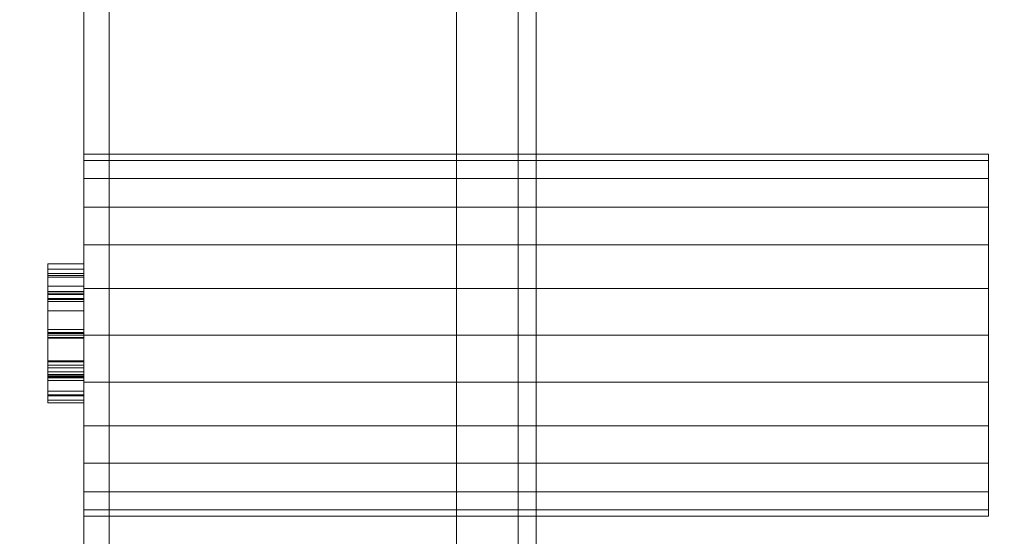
# Model space of a CAD drawing. Header units: millimetres. Extents: x -346 to 275, y -223 to 0.
# Tile 4 of 8: x -279 to -224, y -57 to -29. Entities that reach past the tile are written whole.
import ezdxf

# ---------------------------------------------------------------- set-up
doc = ezdxf.new("R2010")
doc.units = ezdxf.units.MM

# ---------------------------------------------------------------- blocks, each defined once
blk = doc.blocks.new('RSen_55_ME_FB_fan coils ducted - 2 pipes_jaga - babw0_05505522-bf-20 - concealed wall mounted - 2-pipe_jaga_briza 22_lxhxd 550x545x222 mm-282205-3D view')
at = {"lineweight": 18}
mesh = blk.add_polyface(dxfattribs=at)
corners = [(-275, 503, 46), (-275, 502.659, 43.412), (-275, 501.66, 41), (-275, 500.071, 38.929), (-275, 498, 37.34), (-275, 495.588, 36.341), (-275, 493, 36), (-275, 490.412, 36.341), (-275, 488, 37.34), (-275, 485.929, 38.929), (-275, 484.34, 41), (-275, 483.341, 43.412), (-275, 483, 46), (-275, 483.341, 48.588), (-275, 484.34, 51), (-275, 485.929, 53.071), (-275, 488, 54.66), (-275, 490.412, 55.659), (-275, 493, 56), (-275, 495.588, 55.659), (-275, 498, 54.66), (-275, 500.071, 53.071), (-275, 501.66, 51), (-275, 502.659, 48.588)]
mesh.append_faces([[corners[k] for k in face] for face in [(7, 0, 5, 6), (20, 23, 18, 19)]], dxfattribs={"vtx0": -1, "vtx1": -1})
mesh.append_faces([[corners[k] for k in face] for face in [(0, 13, 16, 23)]], dxfattribs={"vtx0": -1, "vtx1": -1, "vtx2": -1})
mesh.append_faces([[corners[k] for k in face] for face in [(1, 4, 5, 0)]], dxfattribs={"vtx0": -1, "vtx2": -1})
mesh.append_faces([[corners[k] for k in face] for face in [(7, 12, 13, 0)]], dxfattribs={"vtx0": -1, "vtx2": -1, "vtx3": -1})
mesh.append_faces([[corners[k] for k in face] for face in [(21, 22, 23, 20)]], dxfattribs={"vtx2": -1})
mesh.append_faces([[corners[k] for k in face] for face in [(10, 11, 12, 7), (16, 17, 18, 23)]], dxfattribs={"vtx2": -1, "vtx3": -1})
mesh.append_faces([[corners[k] for k in face] for face in [(7, 8, 9, 10), (1, 2, 3, 4), (13, 14, 15, 16)]], dxfattribs={"vtx3": -1})
mesh = blk.add_polyface(dxfattribs=at)
corners = [(-275, 483, 46), (-275, 483.341, 43.412), (-275, 484.34, 41), (-275, 485.929, 38.929), (-275, 488, 37.34), (-275, 490.412, 36.341), (-275, 493, 36), (-275, 495.588, 36.341), (-275, 498, 37.34), (-275, 500.071, 38.929), (-275, 501.66, 41), (-275, 502.659, 43.412), (-275, 503, 46), (-225, 503, 46), (-225, 502.659, 43.412), (-225, 501.66, 41), (-225, 500.071, 38.929), (-225, 498, 37.34), (-225, 495.588, 36.341), (-225, 493, 36), (-225, 490.412, 36.341), (-225, 488, 37.34), (-225, 485.929, 38.929), (-225, 484.34, 41), (-225, 483.341, 43.412), (-225, 483, 46)]
mesh.append_faces([[corners[k] for k in face] for face in [(13, 14, 11, 12), (0, 1, 24, 25)]], dxfattribs={"vtx1": -1})
mesh.append_faces([[corners[k] for k in face] for face in [(14, 15, 10, 11), (16, 17, 8, 9), (15, 16, 9, 10), (17, 18, 7, 8), (6, 7, 18, 19), (19, 20, 5, 6), (20, 21, 4, 5), (22, 23, 2, 3), (21, 22, 3, 4), (23, 24, 1, 2)]], dxfattribs={"vtx1": -1, "vtx3": -1})
mesh = blk.add_polyface(dxfattribs=at)
corners = [(-275, 503, 46), (-275, 502.659, 48.588), (-275, 501.66, 51), (-275, 500.071, 53.071), (-275, 498, 54.66), (-275, 495.588, 55.659), (-275, 493, 56), (-275, 490.412, 55.659), (-275, 488, 54.66), (-275, 485.929, 53.071), (-275, 484.34, 51), (-275, 483.341, 48.588), (-275, 483, 46), (-225, 483, 46), (-225, 483.341, 48.588), (-225, 484.34, 51), (-225, 485.929, 53.071), (-225, 488, 54.66), (-225, 490.412, 55.659), (-225, 493, 56), (-225, 495.588, 55.659), (-225, 498, 54.66), (-225, 500.071, 53.071), (-225, 501.66, 51), (-225, 502.659, 48.588), (-225, 503, 46)]
mesh.append_faces([[corners[k] for k in face] for face in [(13, 14, 11, 12), (0, 1, 24, 25)]], dxfattribs={"vtx1": -1})
mesh.append_faces([[corners[k] for k in face] for face in [(14, 15, 10, 11), (16, 17, 8, 9), (15, 16, 9, 10), (17, 18, 7, 8), (6, 7, 18, 19), (19, 20, 5, 6), (20, 21, 4, 5), (22, 23, 2, 3), (21, 22, 3, 4), (23, 24, 1, 2)]], dxfattribs={"vtx1": -1, "vtx3": -1})
mesh = blk.add_polyface(dxfattribs=at)
corners = [(-225, 503, 46), (-225, 502.659, 48.588), (-225, 501.66, 51), (-225, 500.071, 53.071), (-225, 498, 54.66), (-225, 495.588, 55.659), (-225, 493, 56), (-225, 490.412, 55.659), (-225, 488, 54.66), (-225, 485.929, 53.071), (-225, 484.34, 51), (-225, 483.341, 48.588), (-225, 483, 46), (-225, 483.341, 43.412), (-225, 484.34, 41), (-225, 485.929, 38.929), (-225, 488, 37.34), (-225, 490.412, 36.341), (-225, 493, 36), (-225, 495.588, 36.341), (-225, 498, 37.34), (-225, 500.071, 38.929), (-225, 501.66, 41), (-225, 502.659, 43.412)]
mesh.append_faces([[corners[k] for k in face] for face in [(0, 17, 19, 23)]], dxfattribs={"vtx0": -1, "vtx1": -1, "vtx2": -1})
mesh.append_faces([[corners[k] for k in face] for face in [(23, 19, 20)]], dxfattribs={"vtx0": -1, "vtx2": -1})
mesh.append_faces([[corners[k] for k in face] for face in [(4, 8, 9, 11), (0, 11, 12, 17)]], dxfattribs={"vtx0": -1, "vtx2": -1, "vtx3": -1})
mesh.append_faces([[corners[k] for k in face] for face in [(3, 4, 1, 2)]], dxfattribs={"vtx1": -1})
mesh.append_faces([[corners[k] for k in face] for face in [(0, 1, 4, 11)]], dxfattribs={"vtx1": -1, "vtx2": -1, "vtx3": -1})
mesh.append_faces([[corners[k] for k in face] for face in [(9, 10, 11), (4, 5, 6), (15, 16, 17, 14), (21, 22, 23, 20), (17, 18, 19)]], dxfattribs={"vtx2": -1})
mesh.append_faces([[corners[k] for k in face] for face in [(6, 7, 8, 4), (12, 13, 14, 17)]], dxfattribs={"vtx2": -1, "vtx3": -1})
mesh = blk.add_polyface(dxfattribs=at)
corners = [(-277, 491.785, 42.05), (-277, 489.905, 42.581), (-277, 488.66, 43.972), (-277, 488.247, 46.17), (-277, 488.63, 48.032), (-277, 489.705, 49.301), (-277, 491.177, 49.742), (-277, 492.569, 49.359), (-277, 493.566, 48.168), (-277, 494.184, 45.99), (-277, 494.872, 43.98), (-277, 495.725, 43.588), (-277, 496.747, 44.141), (-277, 497.17, 45.903), (-277, 496.742, 47.66), (-277, 495.477, 48.357), (-277, 495.477, 49.588), (-277, 497.018, 49.1), (-277, 498.05, 47.802), (-277, 498.401, 45.855), (-277, 498.065, 44.031), (-277, 497.082, 42.784), (-277, 495.689, 42.357), (-277, 494.465, 42.702), (-277, 493.55, 43.749), (-277, 492.943, 45.678), (-277, 492.473, 47.47), (-277, 491.914, 48.307), (-277, 491.146, 48.511), (-277, 490.32, 48.238), (-277, 489.702, 47.408), (-277, 489.477, 46.122), (-277, 489.774, 44.646), (-277, 490.553, 43.677), (-277, 491.785, 43.281)]
mesh.append_faces([[corners[k] for k in face] for face in [(23, 11, 22)]], dxfattribs={"vtx0": -1, "vtx1": -1})
mesh.append_faces([[corners[k] for k in face] for face in [(24, 9, 10), (14, 17, 18, 13), (3, 31, 32), (8, 26, 27, 7)]], dxfattribs={"vtx0": -1, "vtx2": -1})
mesh.append_faces([[corners[k] for k in face] for face in [(13, 18, 19, 20)]], dxfattribs={"vtx0": -1, "vtx3": -1})
mesh.append_faces([[corners[k] for k in face] for face in [(25, 26, 9, 24), (1, 2, 33), (8, 9, 26)]], dxfattribs={"vtx1": -1, "vtx2": -1})
mesh.append_faces([[corners[k] for k in face] for face in [(11, 12, 21, 22), (12, 13, 20, 21), (23, 24, 10, 11), (2, 3, 32, 33), (30, 31, 3, 4), (6, 7, 27, 28), (4, 5, 29, 30), (5, 6, 28, 29)]], dxfattribs={"vtx1": -1, "vtx3": -1})
mesh.append_faces([[corners[k] for k in face] for face in [(15, 16, 17, 14), (34, 0, 1, 33)]], dxfattribs={"vtx2": -1})
mesh = blk.add_polyface(dxfattribs=at)
corners = [(-277, 498.05, 47.802), (-275, 498.05, 47.802), (-275, 498.401, 45.855), (-277, 498.401, 45.855)]
mesh.append_faces([[corners[k] for k in face] for face in [(0, 1, 2, 3)]])
mesh = blk.add_polyface(dxfattribs=at)
corners = [(-277, 498.401, 45.855), (-275, 498.401, 45.855), (-275, 498.065, 44.031), (-277, 498.065, 44.031)]
mesh.append_faces([[corners[k] for k in face] for face in [(0, 1, 2, 3)]])
mesh = blk.add_polyface(dxfattribs=at)
corners = [(-277, 498.065, 44.031), (-275, 498.065, 44.031), (-275, 497.082, 42.784), (-277, 497.082, 42.784)]
mesh.append_faces([[corners[k] for k in face] for face in [(0, 1, 2, 3)]])
mesh = blk.add_polyface(dxfattribs=at)
corners = [(-277, 497.018, 49.1), (-275, 497.018, 49.1), (-275, 498.05, 47.802), (-277, 498.05, 47.802)]
mesh.append_faces([[corners[k] for k in face] for face in [(0, 1, 2, 3)]])
mesh = blk.add_polyface(dxfattribs=at)
corners = [(-275, 491.785, 42.05), (-275, 491.785, 43.281), (-275, 490.553, 43.677), (-275, 489.774, 44.646), (-275, 489.477, 46.122), (-275, 489.702, 47.408), (-275, 490.32, 48.238), (-275, 491.146, 48.511), (-275, 491.914, 48.307), (-275, 492.473, 47.47), (-275, 492.943, 45.678), (-275, 493.55, 43.749), (-275, 494.465, 42.702), (-275, 495.689, 42.357), (-275, 497.082, 42.784), (-275, 498.065, 44.031), (-275, 498.401, 45.855), (-275, 498.05, 47.802), (-275, 497.018, 49.1), (-275, 495.477, 49.588), (-275, 495.477, 48.357), (-275, 496.742, 47.66), (-275, 497.17, 45.903), (-275, 496.747, 44.141), (-275, 495.725, 43.588), (-275, 494.872, 43.98), (-275, 494.184, 45.99), (-275, 493.566, 48.168), (-275, 492.569, 49.359), (-275, 491.177, 49.742), (-275, 489.705, 49.301), (-275, 488.63, 48.032), (-275, 488.247, 46.17), (-275, 488.66, 43.972), (-275, 489.905, 42.581)]
mesh.append_faces([[corners[k] for k in face] for face in [(4, 32, 3), (34, 2, 33), (11, 26, 10)]], dxfattribs={"vtx0": -1, "vtx1": -1})
mesh.append_faces([[corners[k] for k in face] for face in [(3, 32, 33, 2), (32, 4, 5), (8, 28, 29, 7), (7, 29, 30), (24, 13, 14, 23), (23, 14, 15, 22), (22, 16, 17, 21), (21, 17, 18, 20)]], dxfattribs={"vtx0": -1, "vtx2": -1})
mesh.append_faces([[corners[k] for k in face] for face in [(19, 20, 18)]], dxfattribs={"vtx1": -1})
mesh.append_faces([[corners[k] for k in face] for face in [(15, 16, 22)]], dxfattribs={"vtx1": -1, "vtx2": -1})
mesh.append_faces([[corners[k] for k in face] for face in [(5, 6, 31, 32), (6, 7, 30, 31), (27, 28, 8, 9), (11, 12, 25, 26), (24, 25, 12, 13), (26, 27, 9, 10)]], dxfattribs={"vtx1": -1, "vtx3": -1})
mesh.append_faces([[corners[k] for k in face] for face in [(34, 0, 1, 2)]], dxfattribs={"vtx3": -1})
mesh = blk.add_polyface(dxfattribs=at)
corners = [(-277, 496.747, 44.141), (-275, 496.747, 44.141), (-275, 497.17, 45.903), (-277, 497.17, 45.903)]
mesh.append_faces([[corners[k] for k in face] for face in [(0, 1, 2, 3)]])
mesh = blk.add_polyface(dxfattribs=at)
corners = [(-277, 497.17, 45.903), (-275, 497.17, 45.903), (-275, 496.742, 47.66), (-277, 496.742, 47.66)]
mesh.append_faces([[corners[k] for k in face] for face in [(0, 1, 2, 3)]])
mesh = blk.add_polyface(dxfattribs=at)
corners = [(-277, 497.082, 42.784), (-275, 497.082, 42.784), (-275, 495.689, 42.357), (-277, 495.689, 42.357)]
mesh.append_faces([[corners[k] for k in face] for face in [(0, 1, 2, 3)]])
mesh = blk.add_polyface(dxfattribs=at)
corners = [(-277, 495.477, 49.588), (-275, 495.477, 49.588), (-275, 497.018, 49.1), (-277, 497.018, 49.1)]
mesh.append_faces([[corners[k] for k in face] for face in [(0, 1, 2, 3)]])
mesh = blk.add_polyface(dxfattribs=at)
corners = [(-277, 495.725, 43.588), (-275, 495.725, 43.588), (-275, 496.747, 44.141), (-277, 496.747, 44.141)]
mesh.append_faces([[corners[k] for k in face] for face in [(0, 1, 2, 3)]])
mesh = blk.add_polyface(dxfattribs=at)
corners = [(-277, 496.742, 47.66), (-275, 496.742, 47.66), (-275, 495.477, 48.357), (-277, 495.477, 48.357)]
mesh.append_faces([[corners[k] for k in face] for face in [(0, 1, 2, 3)]])
mesh = blk.add_polyface(dxfattribs=at)
corners = [(-277, 494.872, 43.98), (-275, 494.872, 43.98), (-275, 495.725, 43.588), (-277, 495.725, 43.588)]
mesh.append_faces([[corners[k] for k in face] for face in [(0, 1, 2, 3)]])
mesh = blk.add_polyface(dxfattribs=at)
corners = [(-277, 495.689, 42.357), (-275, 495.689, 42.357), (-275, 494.465, 42.702), (-277, 494.465, 42.702)]
mesh.append_faces([[corners[k] for k in face] for face in [(0, 1, 2, 3)]])
mesh = blk.add_polyface(dxfattribs=at)
corners = [(-277, 495.477, 48.357), (-275, 495.477, 48.357), (-275, 495.477, 49.588), (-277, 495.477, 49.588)]
mesh.append_faces([[corners[k] for k in face] for face in [(0, 1, 2, 3)]])
mesh = blk.add_polyface(dxfattribs=at)
corners = [(-277, 494.184, 45.99), (-275, 494.184, 45.99), (-275, 494.872, 43.98), (-277, 494.872, 43.98)]
mesh.append_faces([[corners[k] for k in face] for face in [(0, 1, 2, 3)]])
mesh = blk.add_polyface(dxfattribs=at)
corners = [(-277, 494.465, 42.702), (-275, 494.465, 42.702), (-275, 493.55, 43.749), (-277, 493.55, 43.749)]
mesh.append_faces([[corners[k] for k in face] for face in [(0, 1, 2, 3)]])
mesh = blk.add_polyface(dxfattribs=at)
corners = [(-277, 493.566, 48.168), (-275, 493.566, 48.168), (-275, 494.184, 45.99), (-277, 494.184, 45.99)]
mesh.append_faces([[corners[k] for k in face] for face in [(0, 1, 2, 3)]])
mesh = blk.add_polyface(dxfattribs=at)
corners = [(-277, 492.569, 49.359), (-275, 492.569, 49.359), (-275, 493.566, 48.168), (-277, 493.566, 48.168)]
mesh.append_faces([[corners[k] for k in face] for face in [(0, 1, 2, 3)]])
mesh = blk.add_polyface(dxfattribs=at)
corners = [(-277, 493.55, 43.749), (-275, 493.55, 43.749), (-275, 492.943, 45.678), (-277, 492.943, 45.678)]
mesh.append_faces([[corners[k] for k in face] for face in [(0, 1, 2, 3)]])
mesh = blk.add_polyface(dxfattribs=at)
corners = [(-277, 492.943, 45.678), (-275, 492.943, 45.678), (-275, 492.473, 47.47), (-277, 492.473, 47.47)]
mesh.append_faces([[corners[k] for k in face] for face in [(0, 1, 2, 3)]])
mesh = blk.add_polyface(dxfattribs=at)
corners = [(-277, 491.177, 49.742), (-275, 491.177, 49.742), (-275, 492.569, 49.359), (-277, 492.569, 49.359)]
mesh.append_faces([[corners[k] for k in face] for face in [(0, 1, 2, 3)]])
mesh = blk.add_polyface(dxfattribs=at)
corners = [(-277, 492.473, 47.47), (-275, 492.473, 47.47), (-275, 491.914, 48.307), (-277, 491.914, 48.307)]
mesh.append_faces([[corners[k] for k in face] for face in [(0, 1, 2, 3)]])
mesh = blk.add_polyface(dxfattribs=at)
corners = [(-277, 491.914, 48.307), (-275, 491.914, 48.307), (-275, 491.146, 48.511), (-277, 491.146, 48.511)]
mesh.append_faces([[corners[k] for k in face] for face in [(0, 1, 2, 3)]])
mesh = blk.add_polyface(dxfattribs=at)
corners = [(-277, 491.785, 42.05), (-275, 491.785, 42.05), (-275, 489.905, 42.581), (-277, 489.905, 42.581)]
mesh.append_faces([[corners[k] for k in face] for face in [(0, 1, 2, 3)]])
mesh = blk.add_polyface(dxfattribs=at)
corners = [(-277, 490.553, 43.677), (-275, 490.553, 43.677), (-275, 491.785, 43.281), (-277, 491.785, 43.281)]
mesh.append_faces([[corners[k] for k in face] for face in [(0, 1, 2, 3)]])
mesh = blk.add_polyface(dxfattribs=at)
corners = [(-277, 491.785, 43.281), (-275, 491.785, 43.281), (-275, 491.785, 42.05), (-277, 491.785, 42.05)]
mesh.append_faces([[corners[k] for k in face] for face in [(0, 1, 2, 3)]])
mesh = blk.add_polyface(dxfattribs=at)
corners = [(-277, 489.705, 49.301), (-275, 489.705, 49.301), (-275, 491.177, 49.742), (-277, 491.177, 49.742)]
mesh.append_faces([[corners[k] for k in face] for face in [(0, 1, 2, 3)]])
mesh = blk.add_polyface(dxfattribs=at)
corners = [(-277, 491.146, 48.511), (-275, 491.146, 48.511), (-275, 490.32, 48.238), (-277, 490.32, 48.238)]
mesh.append_faces([[corners[k] for k in face] for face in [(0, 1, 2, 3)]])
mesh = blk.add_polyface(dxfattribs=at)
corners = [(-277, 489.774, 44.646), (-275, 489.774, 44.646), (-275, 490.553, 43.677), (-277, 490.553, 43.677)]
mesh.append_faces([[corners[k] for k in face] for face in [(0, 1, 2, 3)]])
mesh = blk.add_polyface(dxfattribs=at)
corners = [(-277, 490.32, 48.238), (-275, 490.32, 48.238), (-275, 489.702, 47.408), (-277, 489.702, 47.408)]
mesh.append_faces([[corners[k] for k in face] for face in [(0, 1, 2, 3)]])
mesh = blk.add_polyface(dxfattribs=at)
corners = [(-277, 489.905, 42.581), (-275, 489.905, 42.581), (-275, 488.66, 43.972), (-277, 488.66, 43.972)]
mesh.append_faces([[corners[k] for k in face] for face in [(0, 1, 2, 3)]])
mesh = blk.add_polyface(dxfattribs=at)
corners = [(-277, 489.477, 46.122), (-275, 489.477, 46.122), (-275, 489.774, 44.646), (-277, 489.774, 44.646)]
mesh.append_faces([[corners[k] for k in face] for face in [(0, 1, 2, 3)]])
mesh = blk.add_polyface(dxfattribs=at)
corners = [(-277, 488.63, 48.032), (-275, 488.63, 48.032), (-275, 489.705, 49.301), (-277, 489.705, 49.301)]
mesh.append_faces([[corners[k] for k in face] for face in [(0, 1, 2, 3)]])
mesh = blk.add_polyface(dxfattribs=at)
corners = [(-277, 489.702, 47.408), (-275, 489.702, 47.408), (-275, 489.477, 46.122), (-277, 489.477, 46.122)]
mesh.append_faces([[corners[k] for k in face] for face in [(0, 1, 2, 3)]])
mesh = blk.add_polyface(dxfattribs=at)
corners = [(-277, 488.66, 43.972), (-275, 488.66, 43.972), (-275, 488.247, 46.17), (-277, 488.247, 46.17)]
mesh.append_faces([[corners[k] for k in face] for face in [(0, 1, 2, 3)]])
mesh = blk.add_polyface(dxfattribs=at)
corners = [(-277, 488.247, 46.17), (-275, 488.247, 46.17), (-275, 488.63, 48.032), (-277, 488.63, 48.032)]
mesh.append_faces([[corners[k] for k in face] for face in [(0, 1, 2, 3)]])
blk = doc.blocks.new('RSen_56_ME_FB_SOg - briza 22 - concealed wall mounted - SH_jaga - standard-286736-3D view')
at = {"lineweight": 18}
mesh = blk.add_polyface(dxfattribs=at)
corners = [(-346, -111, 107), (-346, 111, 107), (-251, 111, 107), (-251, -111, 107)]
mesh.append_faces([[corners[k] for k in face] for face in [(0, 1, 2, 3)]])
mesh = blk.add_polyface(dxfattribs=at)
corners = [(-273.615, -111, 132), (-273.615, 111, 132), (-346, 111, 132), (-346, -111, 132)]
mesh.append_faces([[corners[k] for k in face] for face in [(0, 1, 2, 3)]])
mesh = blk.add_polyface(dxfattribs=at)
corners = [(-275, -111, 244.784), (-275, -94.634, 244.784), (-275, -82.511, 545), (-275, 111, 545), (-275, 111, 266.973), (-275, 94.129, 263.078), (-275, 111, 190), (-275, 111), (-275, -111), (-275, -109, 242.784), (-275, -109, 2), (-275, 109, 2), (-275, 109, 189.772), (-275, 91.73, 264.577), (-275, 109, 268.564), (-275, 109, 543), (-275, -80.59, 543), (-275, -92.713, 242.784)]
mesh.append_faces([[corners[k] for k in face] for face in [(10, 8, 0, 9), (9, 0, 1, 17), (8, 10, 11, 7), (4, 14, 15, 3), (5, 13, 14, 4)]], dxfattribs={"vtx0": -1, "vtx2": -1})
mesh.append_faces([[corners[k] for k in face] for face in [(1, 2, 16, 17), (15, 16, 2, 3), (5, 6, 12, 13), (6, 7, 11, 12)]], dxfattribs={"vtx1": -1, "vtx3": -1})
mesh = blk.add_polyface(dxfattribs=at)
corners = [(-275, -82.511, 545), (-250, -82.511, 545), (-250, 111, 545), (-275, 111, 545)]
mesh.append_faces([[corners[k] for k in face] for face in [(0, 1, 2, 3)]])
mesh = blk.add_polyface(dxfattribs=at)
corners = [(-275, 111), (-250, 111), (-250, -111), (-275, -111)]
mesh.append_faces([[corners[k] for k in face] for face in [(0, 1, 2, 3)]])
mesh = blk.add_polyface(dxfattribs=at)
corners = [(-254.4, -111, 154.9), (-254.4, 111, 154.9), (-273.615, 111, 132), (-273.615, -111, 132)]
mesh.append_faces([[corners[k] for k in face] for face in [(0, 1, 2, 3)]])
mesh = blk.add_polyface(dxfattribs=at)
corners = [(-251, -111, 154.9), (-251, 111, 154.9), (-254.4, 111, 154.9), (-254.4, -111, 154.9)]
mesh.append_faces([[corners[k] for k in face] for face in [(0, 1, 2, 3)]])
mesh = blk.add_polyface(dxfattribs=at)
corners = [(-251, -111, 107), (-251, 111, 107), (-251, 111, 154.9), (-251, -111, 154.9)]
mesh.append_faces([[corners[k] for k in face] for face in [(0, 1, 2, 3)]])
mesh = blk.add_polyface(dxfattribs=at)
corners = [(-251, -111, 244.784), (-251, -94.634, 244.784), (-251, -82.511, 545), (-251, 111, 545), (-251, 111, 266.973), (-251, 94.129, 263.078), (-251, 111, 190), (-251, 111), (-251, -111)]
mesh.append_faces([[corners[k] for k in face] for face in [(8, 1, 6, 7)]], dxfattribs={"vtx0": -1, "vtx1": -1})
mesh.append_faces([[corners[k] for k in face] for face in [(1, 2, 5, 6)]], dxfattribs={"vtx1": -1, "vtx3": -1})
mesh.append_faces([[corners[k] for k in face] for face in [(8, 0, 1), (3, 4, 5, 2)]], dxfattribs={"vtx2": -1})
mesh = blk.add_polyface(dxfattribs=at)
corners = [(-250, 111, 545), (-251, 111, 545), (-251, -82.511, 545), (-250, -82.511, 545)]
mesh.append_faces([[corners[k] for k in face] for face in [(0, 1, 2, 3)]])
mesh = blk.add_polyface(dxfattribs=at)
corners = [(-250, -111), (-251, -111), (-251, 111), (-250, 111)]
mesh.append_faces([[corners[k] for k in face] for face in [(0, 1, 2, 3)]])
mesh = blk.add_polyface(dxfattribs=at)
corners = [(-250, -82.511, 545), (-250, 51.477, 545), (-250, 51.477, 530.426), (-250, 111, 493.949), (-250, 111, 266.973), (-250, 94.129, 263.078), (-250, 111, 190), (-250, 111), (-250, -111), (-250, -111, 244.784), (-250, -94.634, 244.784)]
mesh.append_faces([[corners[k] for k in face] for face in [(2, 10, 0, 1), (5, 3, 4)]], dxfattribs={"vtx0": -1})
mesh.append_faces([[corners[k] for k in face] for face in [(5, 10, 2, 3)]], dxfattribs={"vtx0": -1, "vtx1": -1, "vtx3": -1})
mesh.append_faces([[corners[k] for k in face] for face in [(10, 5, 6)]], dxfattribs={"vtx0": -1, "vtx2": -1})
mesh.append_faces([[corners[k] for k in face] for face in [(6, 7, 8)]], dxfattribs={"vtx2": -1})
mesh.append_faces([[corners[k] for k in face] for face in [(8, 9, 10, 6)]], dxfattribs={"vtx2": -1, "vtx3": -1})
mesh = blk.add_polyface(dxfattribs=at)
corners = [(-250, 111), (250, 111), (250, -111), (-250, -111)]
mesh.append_faces([[corners[k] for k in face] for face in [(0, 1, 2, 3)]])
mesh = blk.add_polyface(dxfattribs=at)
corners = [(-250, 51.477, 530.426), (250, 51.477, 530.426), (250, 111, 493.949), (-250, 111, 493.949)]
mesh.append_faces([[corners[k] for k in face] for face in [(0, 1, 2, 3)]])
mesh = blk.add_polyface(dxfattribs=at)
corners = [(-250, -111, 244.784), (-250, -111), (-250, 111), (-250, 111, 190), (-250, 94.129, 263.078), (-250, 111, 266.973), (-250, 111, 545), (-250, -82.511, 545), (-250, -94.634, 244.784), (-250, -109, 242.784), (-250, -92.713, 242.784), (-250, -80.59, 543), (-250, 109, 543), (-250, 109, 268.564), (-250, 91.73, 264.577), (-250, 109, 189.772), (-250, 109, 2), (-250, -109, 2)]
mesh.append_faces([[corners[k] for k in face] for face in [(12, 6, 7, 11), (16, 2, 3, 15), (15, 3, 4, 14), (2, 16, 17, 1), (8, 10, 11, 7)]], dxfattribs={"vtx0": -1, "vtx2": -1})
mesh.append_faces([[corners[k] for k in face] for face in [(5, 6, 12, 13), (13, 14, 4, 5), (9, 10, 8, 0), (0, 1, 17, 9)]], dxfattribs={"vtx1": -1, "vtx3": -1})
mesh = blk.add_polyface(dxfattribs=at)
corners = [(-250, -111, 244.784), (-250, -111), (-250, 111), (-250, 111, 190), (-250, 94.129, 263.078), (-250, 111, 266.973), (-250, 111, 545), (-250, -82.511, 545), (-250, -94.634, 244.784)]
mesh.append_faces([[corners[k] for k in face] for face in [(3, 1, 2)]], dxfattribs={"vtx0": -1})
mesh.append_faces([[corners[k] for k in face] for face in [(8, 3, 4)]], dxfattribs={"vtx0": -1, "vtx2": -1})
mesh.append_faces([[corners[k] for k in face] for face in [(4, 6, 7, 8)]], dxfattribs={"vtx0": -1, "vtx3": -1})
mesh.append_faces([[corners[k] for k in face] for face in [(5, 6, 4)]], dxfattribs={"vtx1": -1})
mesh.append_faces([[corners[k] for k in face] for face in [(8, 0, 1, 3)]], dxfattribs={"vtx2": -1, "vtx3": -1})
mesh = blk.add_polyface(dxfattribs=at)
corners = [(-275, -109, 2), (-250, -109, 2), (-250, 109, 2), (-275, 109, 2)]
mesh.append_faces([[corners[k] for k in face] for face in [(0, 1, 2, 3)]])
mesh = blk.add_polyface(dxfattribs=at)
corners = [(-275, 109, 543), (-250, 109, 543), (-250, -80.59, 543), (-275, -80.59, 543)]
mesh.append_faces([[corners[k] for k in face] for face in [(0, 1, 2, 3)]])

msp = doc.modelspace()

# ---------------------------------------------------------------- block references
at = {"lineweight": 18}
msp.add_blockref('RSen_56_ME_FB_SOg - briza 22 - concealed wall mounted - SH_jaga - standard-286736-3D view', (0, -111), dxfattribs=at)
at = {"lineweight": 18, "extrusion": (0, -1, 0)}
msp.add_blockref('RSen_55_ME_FB_fan coils ducted - 2 pipes_jaga - babw0_05505522-bf-20 - concealed wall mounted - 2-pipe_jaga_briza 22_lxhxd 550x545x222 mm-282205-3D view', (0, 0), dxfattribs=at)

doc.saveas('drawing.dxf')
